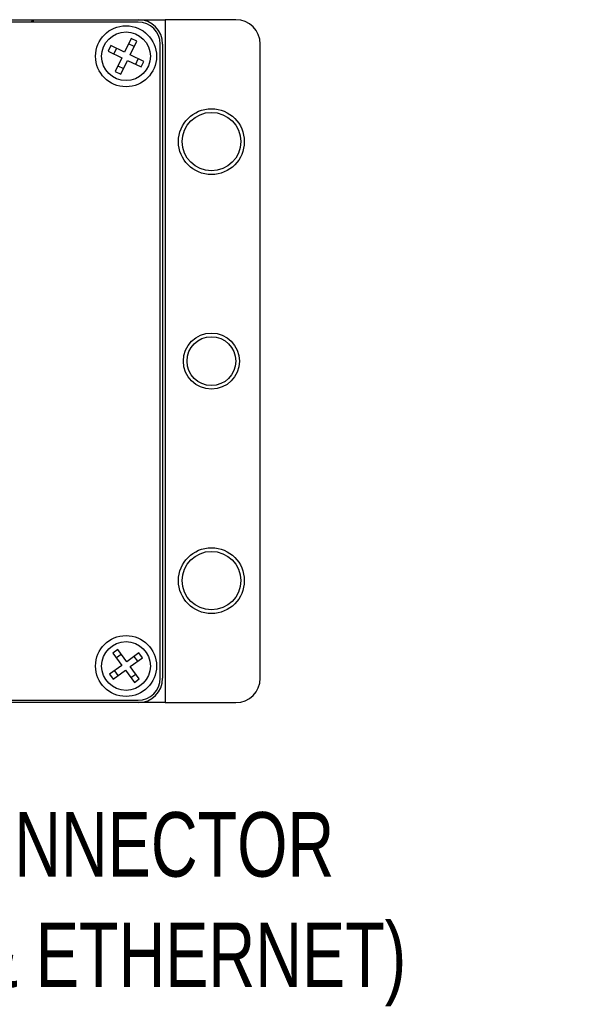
# Paper-space layout 'FFC body' of a CAD drawing. Header units: millimetres. Extents: x 5 to 274, y 4 to 211.
# Tile 11 of 12: x 215 to 238, y 86 to 126. Entities that reach past the tile are written whole.
import ezdxf

# ---------------------------------------------------------------- set-up
doc = ezdxf.new("R2010")
doc.units = ezdxf.units.MM
doc.layers.add('DIMENSIONS', color=8, linetype='Continuous')
doc.styles.add('SLDTEXTSTYLE0', font='TXT', dxfattribs={"width": 0.75})

# ---------------------------------------------------------------- blocks, each defined once
blk = doc.blocks.new('SW_NOTE_0_22')
at = {"layer": 'DIMENSIONS', "color": 0, "char_height": 2.64583, "attachment_point": 1, "style": 'SLDTEXTSTYLE0'}
for s, insert in [('FFC CONNECTOR', (0.618, 0.704)), ('(GPIO & ETHERNET)', (0.618, -3.823))]:
    blk.add_mtext(s, dxfattribs=dict(at, insert=insert))

psp = doc.layouts.new('FFC body')

# ---------------------------------------------------------------- linework, layer by layer
at = {"color": 7, "linetype": 'Continuous', "lineweight": 25}
for p, q in [((198.2869929, 126.4718718), (215.6869929, 126.4718718)), ((219.9869929, 126.3718718), (214.6689929, 126.3718718)), ((215.5869929, 126.3718718), (215.6869929, 126.4718718)), ((215.6869929, 126.4718718), (215.6869929, 126.3718718)), ((215.6869929, 126.4718718), (219.9869929, 126.4718718)), ((219.9869929, 126.4718718), (221.0869929, 126.4718718)), ((221.0869929, 126.4718718), (221.0869929, 98.4718718)), ((223.9869929, 126.4718718), (221.0869929, 126.4718718)), ((219.700465, 125.7016353), (219.4287628, 125.1387828)), ((219.6539038, 125.0301019), (219.925606, 125.5929544)), ((219.925606, 125.5929544), (219.700465, 125.7016353)), ((218.8659103, 125.4104849), (218.7572295, 125.1853439)), ((218.7572295, 125.1853439), (219.320082, 124.9136418)), ((219.4287628, 125.1387828), (218.8659103, 125.4104849)), ((219.0910513, 125.3018041), (218.9823705, 125.0766631)), ((219.8169251, 125.3678134), (219.5917841, 125.4764943)), ((220.8869929, 99.4718718), (220.8869929, 125.4718718)), ((220.9869929, 125.4718718), (220.9869929, 99.4718718)), ((224.9869929, 99.4718718), (224.9869929, 125.4718718)), ((219.320082, 124.9136418), (219.0483798, 124.3507893)), ((219.2735208, 124.2421084), (219.545223, 124.8049609)), ((219.545223, 124.8049609), (220.1080754, 124.5332587)), ((220.2167563, 124.7583997), (219.6539038, 125.0301019)), ((219.8829344, 124.6419396), (219.9916153, 124.8670806)), ((220.1080754, 124.5332587), (220.2167563, 124.7583997)), ((219.0483798, 124.3507893), (219.2735208, 124.2421084)), ((219.1570607, 124.5759303), (219.3822016, 124.4672494)), ((219.1453411, 100.6511355), (218.9435071, 100.5036125)), ((219.5141485, 100.1465503), (219.1453411, 100.6511355)), ((218.9435071, 100.5036125), (219.3123144, 99.9990274)), ((219.2928641, 100.4493014), (219.09103, 100.3017785)), ((220.0187336, 100.5153576), (219.5141485, 100.1465503)), ((219.6616714, 99.9447163), (220.1662565, 100.3135236)), ((219.9644225, 100.1660007), (219.8168995, 100.3678347)), ((220.1662565, 100.3135236), (220.0187336, 100.5153576)), ((219.3123144, 99.9990274), (218.8077293, 99.6302201)), ((218.9552522, 99.428386), (219.4598373, 99.7971933)), ((219.0095633, 99.777743), (219.1570862, 99.5759089)), ((219.4598373, 99.7971933), (219.8286446, 99.2926082)), ((220.0304787, 99.4401311), (219.6616714, 99.9447163)), ((218.8077293, 99.6302201), (218.9552522, 99.428386)), ((219.6811217, 99.4944423), (219.8829558, 99.6419652)), ((219.8286446, 99.2926082), (220.0304787, 99.4401311)), ((193.9869929, 98.5718718), (219.9869929, 98.5718718)), ((219.9869929, 98.4718718), (193.9869929, 98.4718718)), ((221.0869929, 98.4718718), (219.9869929, 98.4718718)), ((221.0869929, 98.4718718), (223.9869929, 98.4718718))]:
    psp.add_line(p, q, dxfattribs=at)
for centre, radius in [((219.4869929, 124.9718718), 1.25), ((219.4869929, 124.9718718), 1), ((222.9869929, 121.4718718), 1.35), ((222.9869929, 121.4718718), 1.2), ((222.9869929, 112.4718718), 1.15), ((222.9869929, 112.4718718), 1), ((222.9869929, 103.4718718), 1.35), ((222.9869929, 103.4718718), 1.2), ((219.4869929, 99.9718718), 1.25), ((219.4869929, 99.9718718), 1)]:
    psp.add_circle(centre, radius, dxfattribs=at)
for centre, radius, start, end in [((219.9869929, 125.4718718), 1, 0, 90), ((219.9869929, 125.4718718), 0.9, 0, 90), ((223.9869929, 125.4718718), 1, 0, 90), ((219.9869929, 99.4718718), 1, 270, 0), ((219.9869929, 99.4718718), 0.9, 270, 0), ((223.9869929, 99.4718718), 1, 270, 0)]:
    psp.add_arc(centre, radius, start, end, dxfattribs=at)

# ---------------------------------------------------------------- block references
at = {"layer": 'DIMENSIONS'}
psp.add_blockref('SW_NOTE_0_22', (204.4090909, 93.2771518), dxfattribs=at)

doc.saveas('drawing.dxf')
